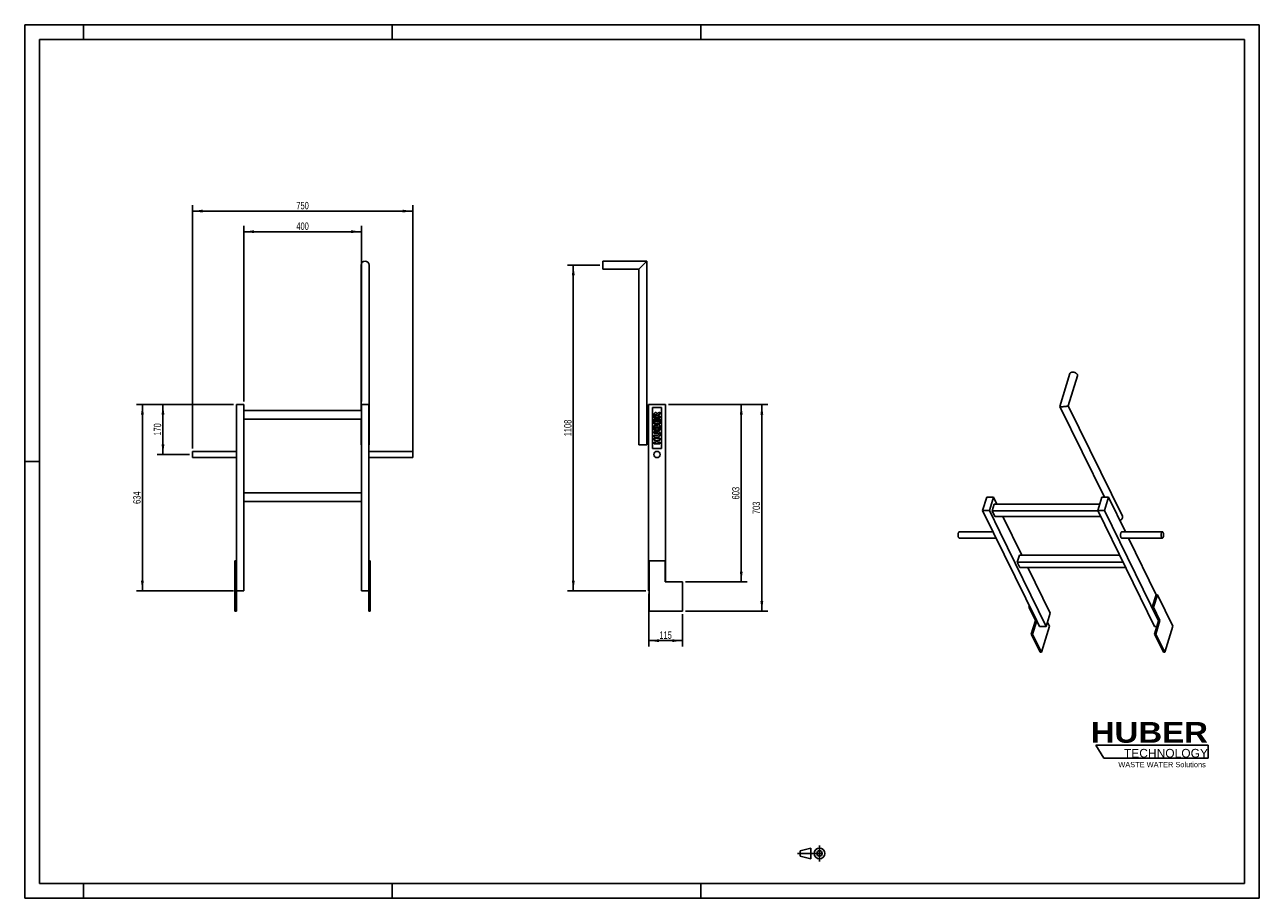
# Model space of a CAD drawing. Header units: millimetres. Extents: x 0 to 4200, y 0 to 2970.
import ezdxf

# ---------------------------------------------------------------- set-up
doc = ezdxf.new("R2010")
doc.units = ezdxf.units.MM
doc.header["$LTSCALE"] = 231
doc.linetypes.add('CENTER', pattern=[0.6, 0.375, -0.075, 0.075, -0.075])
doc.layers.get('0').update_dxf_attribs({"linetype": 'CONTINUOUS'})
for name, color, linetype in [('005_AXIS', 7, 'CONTINUOUS'), ('007_CURVES', 7, 'CONTINUOUS'), ('050_DIMENSIONING', 7, 'CONTINUOUS'), ('HUBER_Logo_BL0', 7, 'CONTINUOUS')]:
    doc.layers.add(name, color=color, linetype=linetype)
doc.styles.get("Standard").update_dxf_attribs({"font": 'txt', "width": 0.7})
doc.styles.add('TEXTSTYLE_2', font='ariblk.ttf')
doc.styles.add('TEXTSTYLE_3', font='arial.ttf')
doc.dimstyles.new('DIMSTYLE_1', dxfattribs={"dimtxt": 25, "dimasz": 35, "dimexe": 2, "dimexo": 1, "dimtad": 1, "dimdec": 1, "dimtxsty": 'STANDARD', "dimblk": '_FILLED', "dimblk1": '_FILLED', "dimblk2": '_FILLED', "dimcen": 0.09, "dimazin": 2, "dimtp": 0.5, "dimtm": 0.5, "dimtfac": 1, "dimtdec": 1, "dimtofl": 0, "dimtmove": 0, "dimatfit": 3, "dimldrblk": '_FILLED', "dimfxl": 1, "dimtolj": 1, "dimarcsym": 0})
doc.dimstyles.new('DIMSTYLE_2', dxfattribs={"dimtxt": 25, "dimasz": 35, "dimexe": 2, "dimexo": 1, "dimtad": 1, "dimdec": 1, "dimtxsty": 'STANDARD', "dimblk": '_FILLED', "dimblk1": '_FILLED', "dimblk2": '_FILLED', "dimcen": 0.09, "dimazin": 2, "dimtp": 0.8, "dimtm": 0.8, "dimtfac": 1, "dimtdec": 1, "dimtofl": 0, "dimtmove": 0, "dimatfit": 3, "dimldrblk": '_FILLED', "dimfxl": 1, "dimtolj": 1, "dimarcsym": 0})
doc.dimstyles.new('DIMSTYLE_3', dxfattribs={"dimtxt": 25, "dimasz": 35, "dimexe": 2, "dimexo": 1, "dimtad": 1, "dimdec": 1, "dimtxsty": 'STANDARD', "dimblk": '_FILLED', "dimblk1": '_FILLED', "dimblk2": '_FILLED', "dimcen": 0.09, "dimazin": 2, "dimtp": 1.2, "dimtm": 1.2, "dimtfac": 1, "dimtdec": 1, "dimtofl": 0, "dimtmove": 0, "dimatfit": 3, "dimldrblk": '_FILLED', "dimfxl": 1, "dimtolj": 1, "dimarcsym": 0})
doc.dimstyles.new('DIMSTYLE_4', dxfattribs={"dimtxt": 25, "dimasz": 35, "dimexe": 2, "dimexo": 1, "dimtad": 1, "dimtxsty": 'STANDARD', "dimblk": '_FILLED', "dimblk1": '_FILLED', "dimblk2": '_FILLED', "dimcen": 0.09, "dimazin": 2, "dimtp": 0.5, "dimtm": 0.5, "dimtfac": 1, "dimtofl": 0, "dimtmove": 0, "dimatfit": 3, "dimldrblk": '_FILLED', "dimfxl": 1, "dimtolj": 1, "dimarcsym": 0})
doc.dimstyles.new('DIMSTYLE_5', dxfattribs={"dimtxt": 25, "dimasz": 35, "dimexe": 2, "dimexo": 1, "dimtad": 1, "dimtxsty": 'STANDARD', "dimblk": '_FILLED', "dimblk1": '_FILLED', "dimblk2": '_FILLED', "dimcen": 0.09, "dimazin": 2, "dimtp": 0.8, "dimtm": 0.8, "dimtfac": 1, "dimtofl": 0, "dimtmove": 0, "dimatfit": 3, "dimldrblk": '_FILLED', "dimfxl": 1, "dimtolj": 1, "dimarcsym": 0})
doc.dimstyles.new('DIMSTYLE_6', dxfattribs={"dimtxt": 25, "dimasz": 35, "dimexe": 2, "dimexo": 1, "dimtad": 1, "dimtxsty": 'STANDARD', "dimblk": '_FILLED', "dimblk1": '_FILLED', "dimblk2": '_FILLED', "dimcen": 0.09, "dimazin": 2, "dimtp": 0.3, "dimtm": 0.3, "dimtfac": 1, "dimtofl": 0, "dimtmove": 0, "dimatfit": 3, "dimldrblk": '_FILLED', "dimfxl": 1, "dimtolj": 1, "dimarcsym": 0})

# ---------------------------------------------------------------- blocks, each defined once
blk = doc.blocks.new('HUBER_LOGO_BL0', base_point=(3837.5, 503.7))
at = {"layer": 'HUBER_Logo_BL0', "color": 5, "linetype": 'CONTINUOUS'}
for p, q in [((4026.4, 521), (3643.9, 521)), ((3643.9, 521), (3670.9, 476)), ((4026.4, 521), (4026.4, 476)), ((3670.9, 476), (4026.4, 476))]:
    blk.add_line(p, q, dxfattribs=at)
at = {"layer": 'HUBER_Logo_BL0', "color": 2, "linetype": 'CONTINUOUS', "attachment_point": 3, "line_spacing_factor": 0.78}
for s, insert, char_height, width, style in [('HUBER\\P\\fArial;\\H29.25;TECHNOLOGY ', (4025.4, 599.1), 70.2, 387.672, 'TEXTSTYLE_2'), ('WASTE WATER Solutions', (4018, 463.6), 18, 297.033, 'TEXTSTYLE_3')]:
    blk.add_mtext(s, dxfattribs=dict(at, insert=insert, char_height=char_height, width=width, style=style))
blk = doc.blocks.new('_FILLED')
at = {"color": 0, "linetype": 'BYBLOCK'}
blk.add_solid([(0, 0), (-1, 0.14), (-1, -0.14)], dxfattribs=at)
blk = doc.blocks.new('*D0')
at = {"layer": '050_DIMENSIONING', "color": 2, "linetype": 'CONTINUOUS'}
for p, q in [((745.4, 1688.9), (745.4, 2286.3)), ((1145.4, 1688.9), (1145.4, 2286.3)), ((745.4, 2266.3), (945.4, 2266.3)), ((1145.4, 2266.3), (945.4, 2266.3))]:
    blk.add_line(p, q, dxfattribs=at)
at = {"layer": '050_DIMENSIONING', "color": 2, "linetype": 'CONTINUOUS', "xscale": 35, "yscale": 35, "zscale": 35, "rotation": 180}
blk.add_blockref('_FILLED', (745.4, 2266.3), dxfattribs=at)
at = {"layer": '050_DIMENSIONING', "color": 2, "linetype": 'CONTINUOUS', "xscale": 35, "yscale": 35, "zscale": 35}
blk.add_blockref('_FILLED', (1145.4, 2266.3), dxfattribs=at)
at = {"layer": '050_DIMENSIONING', "color": 2, "linetype": 'CONTINUOUS', "insert": (945.4, 2297.6), "char_height": 25, "width": 88.393, "attachment_point": 2, "line_spacing_factor": 0.9}
blk.add_mtext('400', dxfattribs=at)
blk = doc.blocks.new('*D1')
at = {"layer": '050_DIMENSIONING', "color": 2, "linetype": 'CONTINUOUS'}
for p, q in [((570.4, 1529.5), (570.4, 2356.3)), ((1320.4, 1518.9), (1320.4, 2356.3)), ((570.4, 2336.3), (945.4, 2336.3)), ((1320.4, 2336.3), (945.4, 2336.3))]:
    blk.add_line(p, q, dxfattribs=at)
at = {"layer": '050_DIMENSIONING', "color": 2, "linetype": 'CONTINUOUS', "xscale": 35, "yscale": 35, "zscale": 35, "rotation": 180}
blk.add_blockref('_FILLED', (570.4, 2336.3), dxfattribs=at)
at = {"layer": '050_DIMENSIONING', "color": 2, "linetype": 'CONTINUOUS', "xscale": 35, "yscale": 35, "zscale": 35}
blk.add_blockref('_FILLED', (1320.4, 2336.3), dxfattribs=at)
at = {"layer": '050_DIMENSIONING', "color": 2, "linetype": 'CONTINUOUS', "insert": (945.4, 2367.6), "char_height": 25, "width": 85.714, "attachment_point": 2, "line_spacing_factor": 0.9}
blk.add_mtext('750', dxfattribs=at)
blk = doc.blocks.new('*D2')
at = {"layer": '050_DIMENSIONING', "color": 2, "linetype": 'CONTINUOUS'}
for p, q in [((1956.3, 2152.9), (1846.3, 2152.9)), ((1866.3, 2152.9), (1866.3, 1598.9)), ((1866.3, 1044.9), (1866.3, 1598.9)), ((2112.7, 1044.9), (1846.3, 1044.9))]:
    blk.add_line(p, q, dxfattribs=at)
at = {"layer": '050_DIMENSIONING', "color": 2, "linetype": 'CONTINUOUS', "xscale": 35, "yscale": 35, "zscale": 35}
for p, rotation in [((1866.3, 2152.9), 90), ((1866.3, 1044.9), 270)]:
    blk.add_blockref('_FILLED', p, dxfattribs=dict(at, rotation=rotation))
at = {"layer": '050_DIMENSIONING', "color": 2, "linetype": 'CONTINUOUS', "insert": (1835.1, 1598.9), "char_height": 25, "width": 101.786, "attachment_point": 2, "rotation": 90, "line_spacing_factor": 0.9}
blk.add_mtext('1108', dxfattribs=at)
blk = doc.blocks.new('*D3')
at = {"layer": '050_DIMENSIONING', "color": 2, "linetype": 'CONTINUOUS'}
for p, q in [((710.4, 1678.9), (450.4, 1678.9)), ((470.4, 1678.9), (470.4, 1593.9)), ((470.4, 1508.9), (470.4, 1593.9)), ((560.4, 1508.9), (450.4, 1508.9))]:
    blk.add_line(p, q, dxfattribs=at)
at = {"layer": '050_DIMENSIONING', "color": 2, "linetype": 'CONTINUOUS', "xscale": 35, "yscale": 35, "zscale": 35}
for p, rotation in [((470.4, 1678.9), 90), ((470.4, 1508.9), 270)]:
    blk.add_blockref('_FILLED', p, dxfattribs=dict(at, rotation=rotation))
at = {"layer": '050_DIMENSIONING', "color": 2, "linetype": 'CONTINUOUS', "insert": (439.2, 1593.9), "char_height": 25, "width": 80.357, "attachment_point": 2, "rotation": 90, "line_spacing_factor": 0.9}
blk.add_mtext('170', dxfattribs=at)
blk = doc.blocks.new('*D4')
at = {"layer": '050_DIMENSIONING', "color": 2, "linetype": 'CONTINUOUS'}
for p, q in [((710.4, 1678.9), (380.4, 1678.9)), ((400.4, 1678.9), (400.4, 1361.9)), ((400.4, 1044.9), (400.4, 1361.9)), ((710.4, 1044.9), (380.4, 1044.9))]:
    blk.add_line(p, q, dxfattribs=at)
at = {"layer": '050_DIMENSIONING', "color": 2, "linetype": 'CONTINUOUS', "xscale": 35, "yscale": 35, "zscale": 35}
for p, rotation in [((400.4, 1678.9), 90), ((400.4, 1044.9), 270)]:
    blk.add_blockref('_FILLED', p, dxfattribs=dict(at, rotation=rotation))
at = {"layer": '050_DIMENSIONING', "color": 2, "linetype": 'CONTINUOUS', "insert": (369.2, 1361.9), "char_height": 25, "width": 85.714, "attachment_point": 2, "rotation": 90, "line_spacing_factor": 0.9}
blk.add_mtext('634', dxfattribs=at)
blk = doc.blocks.new('*D5')
at = {"layer": '050_DIMENSIONING', "color": 2, "linetype": 'CONTINUOUS'}
for p, q in [((2122.7, 1034.9), (2122.7, 855.9)), ((2237.7, 965.9), (2237.7, 855.9)), ((2122.7, 875.9), (2180.2, 875.9)), ((2237.7, 875.9), (2180.2, 875.9))]:
    blk.add_line(p, q, dxfattribs=at)
at = {"layer": '050_DIMENSIONING', "color": 2, "linetype": 'CONTINUOUS', "xscale": 35, "yscale": 35, "zscale": 35, "rotation": 180}
blk.add_blockref('_FILLED', (2122.7, 875.9), dxfattribs=at)
at = {"layer": '050_DIMENSIONING', "color": 2, "linetype": 'CONTINUOUS', "xscale": 35, "yscale": 35, "zscale": 35}
blk.add_blockref('_FILLED', (2237.7, 875.9), dxfattribs=at)
at = {"layer": '050_DIMENSIONING', "color": 2, "linetype": 'CONTINUOUS', "insert": (2180.2, 907.1), "char_height": 25, "width": 69.643, "attachment_point": 2, "line_spacing_factor": 0.9}
blk.add_mtext('115', dxfattribs=at)
blk = doc.blocks.new('*D6')
at = {"layer": '050_DIMENSIONING', "color": 2, "linetype": 'CONTINUOUS'}
for p, q in [((2189.7, 1678.9), (2457.7, 1678.9)), ((2437.7, 1678.9), (2437.7, 1377.4)), ((2437.7, 1075.9), (2437.7, 1377.4)), ((2247.7, 1075.9), (2457.7, 1075.9))]:
    blk.add_line(p, q, dxfattribs=at)
at = {"layer": '050_DIMENSIONING', "color": 2, "linetype": 'CONTINUOUS', "xscale": 35, "yscale": 35, "zscale": 35}
for p, rotation in [((2437.7, 1678.9), 90), ((2437.7, 1075.9), 270)]:
    blk.add_blockref('_FILLED', p, dxfattribs=dict(at, rotation=rotation))
at = {"layer": '050_DIMENSIONING', "color": 2, "linetype": 'CONTINUOUS', "insert": (2406.4, 1377.4), "char_height": 25, "width": 85.714, "attachment_point": 2, "rotation": 90, "line_spacing_factor": 0.9}
blk.add_mtext('603', dxfattribs=at)
blk = doc.blocks.new('*D7')
at = {"layer": '050_DIMENSIONING', "color": 2, "linetype": 'CONTINUOUS'}
for p, q in [((2189.7, 1678.9), (2527.7, 1678.9)), ((2507.7, 1678.9), (2507.7, 1327.4)), ((2507.7, 975.9), (2507.7, 1327.4)), ((2247.7, 975.9), (2527.7, 975.9))]:
    blk.add_line(p, q, dxfattribs=at)
at = {"layer": '050_DIMENSIONING', "color": 2, "linetype": 'CONTINUOUS', "xscale": 35, "yscale": 35, "zscale": 35}
for p, rotation in [((2507.7, 1678.9), 90), ((2507.7, 975.9), 270)]:
    blk.add_blockref('_FILLED', p, dxfattribs=dict(at, rotation=rotation))
at = {"layer": '050_DIMENSIONING', "color": 2, "linetype": 'CONTINUOUS', "insert": (2476.4, 1327.4), "char_height": 25, "width": 85.714, "attachment_point": 2, "rotation": 90, "line_spacing_factor": 0.9}
blk.add_mtext('703', dxfattribs=at)
blk = doc.blocks.new('PROJEKTIONSMETHODE_1_BL1', base_point=(2680, 152.5))
at = {"color": 2, "linetype": 'CONTINUOUS'}
for p, q in [((2637.8, 161.7), (2674.5, 170.8)), ((2674.5, 134.2), (2674.5, 170.8)), ((2637.8, 143.3), (2637.8, 161.7)), ((2637.8, 143.3), (2674.5, 134.2))]:
    blk.add_line(p, q, dxfattribs=at)
at = {"color": 2, "linetype": 'CENTER'}
for p, q in [((2703.8, 180), (2703.8, 125)), ((2628.7, 152.5), (2731.3, 152.5))]:
    blk.add_line(p, q, dxfattribs=at)
at = {"color": 2, "linetype": 'CONTINUOUS'}
for radius in [18.3, 9.17]:
    blk.add_circle((2703.8, 152.5), radius, dxfattribs=at)

msp = doc.modelspace()

# ---------------------------------------------------------------- linework, layer by layer
at = {"color": 7, "linetype": 'CONTINUOUS'}
for p, q in [((0, 2970), (4200, 2970)), ((0, 0), (0, 2970)), ((4200, 0), (4200, 2970)), ((1144.477, 1658.851), (1144.477, 2152.851)), ((1171.377, 1541.351), (1171.377, 2152.851)), ((1966.306, 2164.301), (1966.306, 2166.301)), ((2116.356, 2166.301), (1966.306, 2166.301)), ((1966.306, 2164.208), (1966.306, 2164.301)), ((1966.306, 2152.851), (1966.306, 2164.208)), ((1966.306, 2141.495), (1966.306, 2152.851)), ((2089.456, 2139.401), (2102.906, 2152.851)), ((2102.906, 2152.851), (2116.356, 2166.301)), ((2116.356, 1541.351), (2116.356, 2166.301)), ((1966.306, 2141.401), (1966.306, 2141.495)), ((1966.306, 2139.401), (1966.306, 2141.401)), ((2089.456, 2139.401), (1966.306, 2139.401)), ((2089.456, 1541.351), (2089.456, 2139.401)), ((3521.376, 1672.393), (3555.989, 1784.399)), ((3550.222, 1674.628), (3581.69, 1776.457)), ((720.427, 1678.851), (745.427, 1678.851)), ((720.427, 1075.851), (720.427, 1678.851)), ((745.427, 1678.851), (745.427, 1044.851)), ((745.427, 1658.851), (1145.427, 1658.851)), ((1145.427, 1678.851), (1170.427, 1678.851)), ((1145.427, 1678.851), (1145.427, 1044.851)), ((1170.427, 1075.851), (1170.427, 1678.851)), ((2122.656, 1678.851), (2179.656, 1678.851)), ((2122.656, 1678.851), (2122.656, 1044.851)), ((2179.656, 1075.851), (2179.656, 1678.851)), ((3672.972, 1363.312), (3521.391, 1672.202)), ((3550.17, 1674.459), (3550.222, 1674.628)), ((3550.233, 1674.49), (3550.2, 1674.557)), ((3734.381, 1299.237), (3550.233, 1674.49)), ((1145.427, 1628.851), (745.427, 1628.851)), ((1144.477, 1541.351), (1144.477, 1628.851)), ((1144.477, 1541.351), (1145.427, 1541.351)), ((1170.427, 1541.351), (1171.377, 1541.351)), ((2089.456, 1541.351), (2091.456, 1541.351)), ((2091.456, 1541.351), (2091.549, 1541.351)), ((2091.549, 1541.351), (2102.906, 1541.351)), ((2102.906, 1541.351), (2114.262, 1541.351)), ((2114.262, 1541.351), (2114.356, 1541.351)), ((2114.356, 1541.351), (2116.356, 1541.351)), ((745.427, 1378.851), (1145.427, 1378.851)), ((1145.427, 1348.851), (745.427, 1348.851)), ((3272.618, 1363.312), (3258.82, 1318.662)), ((3295.644, 1363.312), (3272.618, 1363.312)), ((3281.847, 1318.662), (3295.644, 1363.312)), ((3295.644, 1363.312), (3306.935, 1340.305)), ((3664.069, 1363.312), (3650.271, 1318.662)), ((3687.095, 1363.312), (3664.069, 1363.312)), ((3673.297, 1318.662), (3687.095, 1363.312)), ((3687.095, 1363.312), (3744.682, 1245.963)), ((3442.76, 943.831), (3258.82, 1318.662)), ((3258.82, 1318.662), (3281.847, 1318.662)), ((3281.847, 1318.662), (3317.532, 1245.942)), ((3298.477, 1340.305), (3291.215, 1316.805)), ((3291.215, 1316.805), (3300.367, 1298.157)), ((3291.215, 1316.805), (3651.182, 1316.805)), ((3298.477, 1340.305), (3656.959, 1340.305)), ((3650.271, 1318.662), (3843.667, 924.562)), ((3650.271, 1318.662), (3673.297, 1318.662)), ((3857.238, 943.831), (3673.297, 1318.662)), ((3660.334, 1298.157), (3300.367, 1298.157)), ((3327.618, 1298.157), (3392.346, 1166.254)), ((3317.532, 1245.942), (3475.243, 924.562)), ((3755.134, 1224.663), (3849.649, 1032.062)), ((720.427, 1147.851), (715.427, 1147.851)), ((715.427, 1147.851), (715.427, 1075.851)), ((1175.427, 1147.851), (1170.427, 1147.851)), ((1175.427, 1147.851), (1175.427, 1075.851)), ((2124.156, 1147.851), (2178.656, 1147.851)), ((2178.656, 1147.851), (2178.656, 1075.851)), ((3383.889, 1166.254), (3376.627, 1142.754)), ((3376.627, 1142.754), (3385.778, 1124.106)), ((3376.627, 1142.754), (3736.594, 1142.754)), ((3383.889, 1166.254), (3725.062, 1166.254)), ((3745.745, 1124.106), (3385.778, 1124.106)), ((3413.03, 1124.106), (3489.041, 969.211)), ((715.427, 1075.851), (720.427, 1075.851)), ((715.427, 1075.851), (715.427, 975.851)), ((720.427, 975.851), (720.427, 1075.851)), ((1170.427, 1075.851), (1175.427, 1075.851)), ((1170.427, 1075.851), (1170.427, 975.851)), ((1175.427, 975.851), (1175.427, 1075.851)), ((2237.656, 1075.851), (2178.656, 1075.851)), ((2237.656, 1075.851), (2237.656, 975.851)), ((745.427, 1044.851), (720.427, 1044.851)), ((1170.427, 1044.851), (1145.427, 1044.851)), ((2122.656, 1044.851), (2124.156, 1044.851)), ((3835.517, 989.371), (3848.709, 1032.062)), ((3853.315, 1032.062), (3840.122, 989.371)), ((3853.315, 1032.062), (3848.709, 1032.062)), ((3417.971, 994.346), (3416.434, 989.371)), ((3416.434, 989.371), (3438.397, 944.615)), ((3420.413, 989.371), (3416.434, 989.371)), ((3475.243, 924.562), (3489.041, 969.211)), ((3835.517, 989.371), (3857.48, 944.615)), ((3840.122, 989.371), (3835.517, 989.371)), ((3840.122, 989.371), (3862.085, 944.615)), ((3424.115, 898.399), (3438.397, 944.615)), ((3428.72, 898.399), (3442.76, 943.831)), ((3438.397, 944.615), (3442.376, 944.615)), ((3442.76, 943.831), (3452.217, 924.562)), ((3475.243, 924.562), (3452.217, 924.562)), ((3486.699, 925.145), (3479.78, 939.244)), ((3843.198, 898.399), (3857.238, 943.831)), ((3851.283, 924.562), (3843.667, 924.562)), ((3847.803, 898.399), (3862.085, 944.615)), ((3857.48, 944.615), (3857.238, 943.831)), ((3857.48, 944.615), (3862.085, 944.615)), ((3424.115, 898.399), (3454.619, 836.238)), ((3424.115, 898.399), (3428.72, 898.399)), ((3459.225, 836.238), (3428.72, 898.399)), ((3843.198, 898.399), (3873.702, 836.238)), ((3843.198, 898.399), (3847.803, 898.399)), ((3878.307, 836.238), (3847.803, 898.399)), ((0, 0), (4200, 0))]:
    msp.add_line(p, q, dxfattribs=at)
at = {"color": 3, "linetype": 'CONTINUOUS'}
for p, q in [((0, 2970), (0, 0)), ((4200, 2970), (0, 2970)), ((200, 2970), (200, 2920)), ((1250, 2970), (1250, 2920)), ((2300, 2970), (2300, 2920)), ((4200, 2970), (4200, 0)), ((0, 1485), (50, 1485)), ((200, 0), (200, 50)), ((1250, 0), (1250, 50)), ((2300, 0), (2300, 50)), ((4200, 0), (0, 0))]:
    msp.add_line(p, q, dxfattribs=at)
at = {"color": 5, "linetype": 'CONTINUOUS'}
for p, q in [((50, 2920), (50, 50)), ((4150, 2920), (50, 2920)), ((4150, 50), (4150, 2920)), ((50, 50), (4150, 50))]:
    msp.add_line(p, q, dxfattribs=at)
at = {"color": 7, "linetype": 'CONTINUOUS'}
for start, end in [(90, 180), (0, 90)]:
    msp.add_arc((1157.927, 2152.851), 13.45, start, end, dxfattribs=at)
for points, knots in [([(3555.989, 1784.399), (3556.091, 1784.73), (3556.381, 1785.382), (3557.291, 1786.582), (3559.037, 1787.788), (3561.7, 1788.621), (3563.683, 1788.789), (3564.736, 1788.789)], [0, 0, 0, 0, 0.09985661, 0.20326447, 0.43080615, 0.69658883, 1, 1, 1, 1]), ([(3564.736, 1788.789), (3565.84, 1788.789), (3568.096, 1788.588), (3571.41, 1787.779), (3574.561, 1786.504), (3577.35, 1784.844), (3579.604, 1782.897), (3581.185, 1780.778), (3581.863, 1778.883), (3581.914, 1777.446), (3581.788, 1776.775), (3581.69, 1776.457)], [0, 0, 0, 0, 0.14175832, 0.28946125, 0.43661396, 0.57679613, 0.70458471, 0.81664181, 0.9131602, 0.95728244, 1, 1, 1, 1]), ([(3521.391, 1672.202), (3521.428, 1672.126), (3521.598, 1671.977), (3521.968, 1671.814), (3522.523, 1671.659), (3523.676, 1671.451), (3525.666, 1671.287), (3527.404, 1671.251), (3528.414, 1671.251)], [0, 0, 0, 0, 0.03539191, 0.0898646, 0.16854184, 0.2747999, 0.57855488, 1, 1, 1, 1]), ([(3528.414, 1671.251), (3530.515, 1671.251), (3534.545, 1671.416), (3540.074, 1671.928), (3544.084, 1672.507), (3546.64, 1673.022), (3547.694, 1673.288), (3548.161, 1673.426)], [0, 0, 0, 0, 0.31645299, 0.60723606, 0.83644275, 0.92652466, 1, 1, 1, 1]), ([(3548.161, 1673.426), (3548.43, 1673.505), (3548.908, 1673.658), (3549.524, 1673.914), (3549.943, 1674.154), (3550.139, 1674.358), (3550.17, 1674.459)], [0, 0, 0, 0, 0.36576199, 0.65378494, 0.86318079, 1, 1, 1, 1]), ([(3725.881, 1284.274), (3727.531, 1285), (3730.542, 1286.875), (3733.386, 1290.173), (3734.711, 1293.097), (3735.17, 1295.254), (3735.092, 1297.345), (3734.671, 1298.644), (3734.381, 1299.237)], [0, 0, 0, 0, 0.28454403, 0.55094918, 0.67337454, 0.78785924, 0.89579807, 1, 1, 1, 1])]:
    msp.add_open_spline(points, degree=3, knots=knots, dxfattribs=at)
msp.add_open_spline([(3521.376, 1672.393), (3521.357, 1672.332), (3521.363, 1672.26), (3521.391, 1672.202)], degree=3, dxfattribs=at)
at = {"layer": '005_AXIS', "color": 7, "linetype": 'CONTINUOUS'}
for p, q in [((570.427, 1508.851), (570.427, 1519.501)), ((720.427, 1519.501), (570.427, 1519.501)), ((1170.427, 1519.501), (1320.427, 1519.501)), ((1320.427, 1519.501), (1320.427, 1508.851)), ((570.427, 1498.201), (570.427, 1508.851)), ((720.427, 1498.201), (570.427, 1498.201)), ((1170.427, 1498.201), (1320.427, 1498.201)), ((1320.427, 1508.851), (1320.427, 1498.201)), ((3294.495, 1245.963), (3179.417, 1245.963)), ((3304.948, 1224.663), (3179.417, 1224.663)), ((3732.053, 1245.963), (3870.213, 1245.963)), ((3732.053, 1224.663), (3870.213, 1224.663)), ((2124.156, 1147.851), (2124.156, 975.851)), ((3905.782, 925.145), (3853.315, 1032.062)), ((715.427, 975.851), (720.427, 975.851)), ((1170.427, 975.851), (1175.427, 975.851)), ((2124.156, 975.851), (2237.656, 975.851)), ((3486.699, 925.145), (3459.225, 836.238)), ((3905.782, 925.145), (3878.307, 836.238)), ((3454.619, 836.238), (3459.225, 836.238)), ((3873.702, 836.238), (3878.307, 836.238))]:
    msp.add_line(p, q, dxfattribs=at)
for start, end in [(0, 180), (180, 360)]:
    msp.add_arc((2151.156, 1508.851), 10.65, start, end, dxfattribs=at)
for points, knots in [([(3176.839, 1226.971), (3176.463, 1227.736), (3175.865, 1229.512), (3175.36, 1232.418), (3175.208, 1235.589), (3175.423, 1238.736), (3175.985, 1241.569), (3176.737, 1243.593), (3177.51, 1244.818), (3178.1, 1245.457), (3178.737, 1245.865), (3179.2, 1245.963), (3179.417, 1245.963)], [0, 0, 0, 0, 0.12346893, 0.26911553, 0.42616209, 0.58211517, 0.72463759, 0.84346088, 0.89210785, 0.93346398, 0.96860665, 1, 1, 1, 1]), ([(3179.417, 1224.663), (3179.181, 1224.663), (3178.672, 1224.782), (3177.985, 1225.265), (3177.356, 1226.014), (3177.007, 1226.628), (3176.839, 1226.971)], [0, 0, 0, 0, 0.19544253, 0.41791581, 0.6840525, 1, 1, 1, 1]), ([(3732.053, 1245.963), (3731.837, 1245.963), (3731.374, 1245.865), (3730.737, 1245.457), (3730.146, 1244.818), (3729.374, 1243.593), (3728.622, 1241.569), (3728.06, 1238.736), (3727.845, 1235.589), (3727.997, 1232.418), (3728.502, 1229.512), (3729.1, 1227.736), (3729.475, 1226.971)], [0, 0, 0, 0, 0.03139335, 0.06653603, 0.10789216, 0.15653913, 0.27536244, 0.41788486, 0.57383793, 0.73088448, 0.87653108, 1, 1, 1, 1]), ([(3729.475, 1226.971), (3729.644, 1226.628), (3729.993, 1226.014), (3730.622, 1225.265), (3731.309, 1224.782), (3731.817, 1224.663), (3732.053, 1224.663)], [0, 0, 0, 0, 0.31594736, 0.5820841, 0.80455744, 1, 1, 1, 1]), ([(3870.213, 1245.963), (3869.996, 1245.963), (3869.533, 1245.865), (3868.896, 1245.457), (3868.305, 1244.818), (3867.533, 1243.593), (3866.781, 1241.569), (3866.219, 1238.736), (3866.004, 1235.589), (3866.156, 1232.418), (3866.661, 1229.512), (3867.259, 1227.736), (3867.635, 1226.971)], [0, 0, 0, 0, 0.03139335, 0.06653602, 0.10789215, 0.15653912, 0.27536242, 0.41788484, 0.57383792, 0.73088448, 0.87653108, 1, 1, 1, 1]), ([(3867.635, 1226.971), (3867.803, 1226.628), (3868.152, 1226.014), (3868.781, 1225.265), (3869.468, 1224.782), (3869.977, 1224.663), (3870.213, 1224.663)], [0, 0, 0, 0, 0.31594742, 0.58208414, 0.80455744, 1, 1, 1, 1]), ([(3872.791, 1243.656), (3872.622, 1243.998), (3872.273, 1244.612), (3871.644, 1245.362), (3870.957, 1245.845), (3870.449, 1245.963), (3870.213, 1245.963)], [0, 0, 0, 0, 0.31594742, 0.58208414, 0.80455744, 1, 1, 1, 1]), ([(3870.213, 1224.663), (3870.429, 1224.663), (3870.892, 1224.762), (3871.529, 1225.169), (3872.12, 1225.809), (3872.892, 1227.033), (3873.645, 1229.058), (3874.206, 1231.891), (3874.421, 1235.038), (3874.269, 1238.209), (3873.764, 1241.115), (3873.166, 1242.89), (3872.791, 1243.656)], [0, 0, 0, 0, 0.03139335, 0.06653602, 0.10789215, 0.15653912, 0.27536242, 0.41788484, 0.57383792, 0.73088448, 0.87653108, 1, 1, 1, 1])]:
    msp.add_open_spline(points, degree=3, knots=knots, dxfattribs=at)
at = {"layer": '007_CURVES', "color": 4, "linetype": 'CONTINUOUS'}
for p, q in [((2166.156, 1668.851), (2136.156, 1668.851)), ((2136.156, 1668.851), (2136.156, 1528.851)), ((2141.156, 1643.572), (2141.156, 1633.272)), ((2145.194, 1639.479), (2145.194, 1642.194)), ((2149.259, 1639.479), (2145.194, 1639.479)), ((2149.259, 1642.085), (2149.259, 1639.479)), ((2153.038, 1639.479), (2153.038, 1640.025)), ((2161.156, 1639.479), (2153.038, 1639.479)), ((2155.044, 1642.658), (2161.156, 1645.959)), ((2161.156, 1652.944), (2155.371, 1649.943)), ((2161.156, 1645.959), (2161.156, 1652.944)), ((2161.156, 1633.272), (2161.156, 1639.479)), ((2166.156, 1528.851), (2166.156, 1668.851)), ((2141.156, 1633.272), (2161.156, 1633.272)), ((2145.426, 1629.561), (2141.156, 1629.561)), ((2141.156, 1629.561), (2141.156, 1612.999)), ((2141.156, 1612.999), (2161.156, 1612.999)), ((2141.156, 1602.862), (2141.156, 1591.293)), ((2145.207, 1597.528), (2145.207, 1600.257)), ((2149, 1597.528), (2145.207, 1597.528)), ((2145.426, 1619.192), (2145.426, 1629.561)), ((2148.604, 1619.192), (2145.426, 1619.192)), ((2152.683, 1628.81), (2148.604, 1628.81)), ((2148.604, 1628.81), (2148.604, 1619.192)), ((2149, 1600.216), (2149, 1597.528)), ((2152.683, 1619.192), (2152.683, 1628.81)), ((2156.626, 1619.192), (2152.683, 1619.192)), ((2152.806, 1597.528), (2152.806, 1600.666)), ((2156.858, 1597.528), (2152.806, 1597.528)), ((2161.156, 1629.861), (2156.626, 1629.861)), ((2156.626, 1629.861), (2156.626, 1619.192)), ((2156.858, 1600.679), (2156.858, 1597.528)), ((2161.156, 1612.999), (2161.156, 1629.861)), ((2161.156, 1591.293), (2161.156, 1601.962)), ((2141.156, 1591.293), (2161.156, 1591.293)), ((2153.079, 1587.187), (2141.156, 1587.187)), ((2141.156, 1587.187), (2141.156, 1581.02)), ((2141.156, 1581.02), (2153.366, 1581.02)), ((2153.366, 1574.186), (2141.156, 1574.186)), ((2141.156, 1574.186), (2141.156, 1568.019)), ((2141.156, 1568.019), (2153.079, 1568.019)), ((2161.156, 1563.899), (2141.156, 1563.899)), ((2141.156, 1563.899), (2141.156, 1557.692)), ((2141.156, 1557.692), (2148.154, 1557.692)), ((2148.154, 1557.692), (2148.154, 1550.939)), ((2153.065, 1550.939), (2153.065, 1557.692)), ((2153.065, 1557.692), (2161.156, 1557.692)), ((2161.156, 1557.692), (2161.156, 1563.899)), ((2136.156, 1528.851), (2166.156, 1528.851)), ((2141.156, 1550.939), (2141.156, 1544.759)), ((2148.154, 1550.939), (2141.156, 1550.939)), ((2141.156, 1544.759), (2161.156, 1544.759)), ((2161.156, 1550.939), (2153.065, 1550.939)), ((2161.156, 1544.759), (2161.156, 1550.939))]:
    msp.add_line(p, q, dxfattribs=at)
for points in [[(2141.156, 1643.572), (2141.156, 1645.482), (2141.319, 1646.941), (2141.647, 1647.951)], [(2141.647, 1647.951), (2141.974, 1648.96), (2142.588, 1649.765), (2143.478, 1650.388)], [(2143.478, 1650.388), (2144.362, 1651.007), (2145.439, 1651.321), (2146.708, 1651.321)], [(2145.716, 1644.496), (2145.371, 1644.09), (2145.194, 1643.312), (2145.194, 1642.194)], [(2147.199, 1645.113), (2146.558, 1645.113), (2146.067, 1644.909), (2145.716, 1644.496)], [(2146.708, 1651.321), (2147.827, 1651.321), (2148.782, 1651.075), (2149.59, 1650.603)], [(2148.361, 1644.721), (2148.031, 1644.977), (2147.636, 1645.113), (2147.199, 1645.113)], [(2148.995, 1643.724), (2148.904, 1644.131), (2148.7, 1644.458), (2148.361, 1644.721)], [(2149.259, 1642.085), (2149.259, 1642.357), (2149.177, 1642.903), (2148.995, 1643.724)], [(2149.59, 1650.603), (2150.392, 1650.134), (2151.046, 1649.479), (2151.547, 1648.652)], [(2151.547, 1648.652), (2151.865, 1648.128), (2152.124, 1647.405), (2152.329, 1646.478)], [(2152.329, 1646.478), (2152.588, 1647.214), (2152.834, 1647.76), (2153.075, 1648.09)], [(2153.512, 1641.531), (2153.202, 1641.089), (2153.038, 1640.584), (2153.038, 1640.025)], [(2153.075, 1648.09), (2153.243, 1648.319), (2153.584, 1648.647), (2154.13, 1649.082)], [(2155.044, 1642.658), (2154.254, 1642.231), (2153.748, 1641.866), (2153.512, 1641.531)], [(2154.13, 1649.082), (2154.662, 1649.506), (2155.071, 1649.793), (2155.371, 1649.943)], [(2141.156, 1602.862), (2141.156, 1604.786), (2141.633, 1606.259), (2142.588, 1607.296)], [(2142.588, 1607.296), (2143.543, 1608.333), (2144.73, 1608.851), (2146.135, 1608.851)], [(2145.698, 1602.221), (2145.371, 1601.839), (2145.207, 1601.184), (2145.207, 1600.257)], [(2147.063, 1602.794), (2146.49, 1602.794), (2146.026, 1602.603), (2145.698, 1602.221)], [(2146.135, 1608.851), (2147.322, 1608.851), (2148.331, 1608.483), (2149.18, 1607.749)], [(2148.509, 1602.221), (2148.181, 1602.603), (2147.69, 1602.794), (2147.063, 1602.794)], [(2149, 1600.216), (2149, 1601.171), (2148.836, 1601.839), (2148.509, 1602.221)], [(2149.18, 1607.749), (2149.75, 1607.255), (2150.187, 1606.532), (2150.514, 1605.591)], [(2150.514, 1605.591), (2150.869, 1607.023), (2151.456, 1608.074), (2152.301, 1608.756)], [(2152.301, 1608.756), (2153.147, 1609.438), (2154.198, 1609.779), (2155.467, 1609.779)], [(2153.352, 1602.93), (2152.997, 1602.494), (2152.806, 1601.744), (2152.806, 1600.666)], [(2154.771, 1603.585), (2154.184, 1603.585), (2153.707, 1603.367), (2153.352, 1602.93)], [(2156.299, 1602.93), (2155.917, 1603.367), (2155.412, 1603.585), (2154.771, 1603.585)], [(2155.467, 1609.779), (2156.503, 1609.779), (2157.445, 1609.533), (2158.262, 1609.054)], [(2156.858, 1600.679), (2156.858, 1601.744), (2156.681, 1602.494), (2156.299, 1602.93)], [(2158.262, 1609.054), (2159.095, 1608.565), (2159.75, 1607.91), (2160.229, 1607.078)], [(2160.229, 1607.078), (2160.528, 1606.559), (2160.746, 1605.768), (2160.886, 1604.732)], [(2160.886, 1604.732), (2161.074, 1603.34), (2161.156, 1602.412), (2161.156, 1601.962)], [(2153.079, 1587.187), (2154.266, 1587.187), (2155.371, 1586.996), (2156.422, 1586.628)], [(2156.463, 1568.59), (2155.18, 1568.21), (2154.061, 1568.019), (2153.079, 1568.019)], [(2155.93, 1580.106), (2155.33, 1580.707), (2154.471, 1581.02), (2153.366, 1581.02)], [(2153.366, 1574.186), (2154.457, 1574.186), (2155.303, 1574.486), (2155.917, 1575.086)], [(2155.917, 1575.086), (2156.531, 1575.686), (2156.831, 1576.532), (2156.831, 1577.61)], [(2156.831, 1577.61), (2156.831, 1578.674), (2156.531, 1579.506), (2155.93, 1580.106)], [(2156.422, 1586.628), (2157.472, 1586.259), (2158.386, 1585.686), (2159.177, 1584.895)], [(2158.765, 1569.905), (2158.018, 1569.261), (2157.254, 1568.824), (2156.463, 1568.59)], [(2160.49, 1572.029), (2160.078, 1571.252), (2159.505, 1570.543), (2158.765, 1569.905)], [(2159.177, 1584.895), (2159.969, 1584.104), (2160.514, 1583.285), (2160.829, 1582.421)], [(2161.292, 1574.909), (2161.156, 1573.763), (2160.896, 1572.794), (2160.49, 1572.029)], [(2160.829, 1582.421), (2161.265, 1581.225), (2161.497, 1579.779), (2161.497, 1578.101)], [(2161.497, 1578.101), (2161.497, 1577.119), (2161.428, 1576.055), (2161.292, 1574.909)]]:
    msp.add_open_spline(points, degree=3, dxfattribs=at)

# ---------------------------------------------------------------- block references
at = {"color": 2, "linetype": 'CONTINUOUS'}
msp.add_blockref('PROJEKTIONSMETHODE_1_BL1', (2680, 152.5), dxfattribs=at)
at = {"layer": 'HUBER_Logo_BL0'}
msp.add_blockref('HUBER_LOGO_BL0', (3837.497, 503.742), dxfattribs=at)

# ---------------------------------------------------------------- dimensions: what is measured, and where the dimension line sits
at = {"layer": '050_DIMENSIONING', "color": 2, "linetype": 'CONTINUOUS'}
for base, p1, p2, dimstyle, picture, middle in [((1320.427, 2336.301), (570.427, 1528.501), (1320.427, 1517.851), 'DIMSTYLE_2', '*D1', (941.856, 2336.301)), ((1145.427, 2266.301), (745.427, 1687.851), (1145.427, 1687.851), 'DIMSTYLE_1', '*D0', (941.856, 2266.301)), ((2237.656, 875.851), (2122.656, 1035.851), (2237.656, 966.851), 'DIMSTYLE_6', '*D5', (2176.584, 875.851))]:
    dim = msp.add_linear_dim(base=base, p1=p1, p2=p2, dimstyle=dimstyle, dxfattribs=at)
    dim.commit()
    dim.dimension.update_dxf_attribs({"geometry": picture, "text_midpoint": middle, "dimtype": 160})
for base, p1, p2, dimstyle, picture, middle in [((1866.306, 1044.851), (1957.306, 2152.851), (2113.656, 1044.851), 'DIMSTYLE_3', '*D2', (1866.306, 1595.28)), ((400.427, 1044.851), (711.427, 1678.851), (711.427, 1044.851), 'DIMSTYLE_5', '*D4', (400.427, 1358.28)), ((470.427, 1508.851), (711.427, 1678.851), (561.427, 1508.851), 'DIMSTYLE_4', '*D3', (470.427, 1590.28)), ((2437.656, 1075.851), (2188.656, 1678.851), (2246.656, 1075.851), 'DIMSTYLE_5', '*D6', (2437.656, 1373.78)), ((2507.656, 975.851), (2188.656, 1678.851), (2246.656, 975.851), 'DIMSTYLE_5', '*D7', (2507.656, 1323.78))]:
    dim = msp.add_linear_dim(base=base, p1=p1, p2=p2, angle=270, dimstyle=dimstyle, dxfattribs=at)
    dim.commit()
    dim.dimension.update_dxf_attribs({"geometry": picture, "text_midpoint": middle, "dimtype": 160})

doc.saveas('drawing.dxf')
